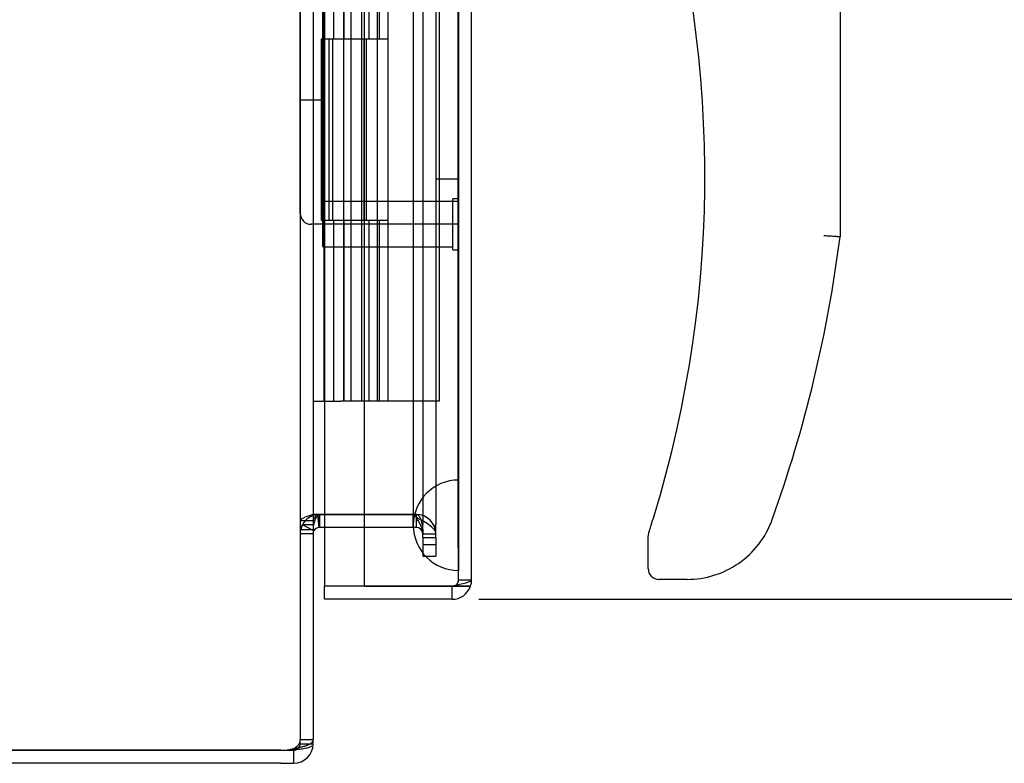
# Model space of a CAD drawing. Header units: inches. Extents: x 1 to 240, y -1 to 159.
# Tile 14 of 103: x 22.57 to 28.01, y 68.04 to 72.15. Entities that reach past the tile are written whole.
import ezdxf
from ezdxf.enums import TextEntityAlignment as Align
from ezdxf.lldxf.tags import DXFTag

# ---------------------------------------------------------------- set-up
doc = ezdxf.new("R2010")
doc.units = ezdxf.units.IN
doc.header["$MEASUREMENT"] = 0
for name, color, linetype in [('COM43552', 7, 'Continuous'), ('COM43581', 7, 'Continuous'), ('COM70219', 7, 'Continuous'), ('COM70657-10', 7, 'Continuous'), ('COM70662-26C', 7, 'Continuous'), ('Default', 7, 'Continuous'), ('HAN13060', 7, 'Continuous'), ('HNG10620-26B', 7, 'Continuous'), ('HNG10620-26P', 7, 'Continuous'), ('PKT99', 7, 'Continuous'), ('STD21878', 7, 'Continuous')]:
    doc.layers.add(name, color=color, linetype=linetype)
doc.styles.add('SEACAD_Times_New_Roman', font='times.ttf')
tags = doc.linetypes.add('HIDDEN2', pattern=[0.1875, 0.125, -0.0625]).pattern_tags.tags
tags[6:7] = [DXFTag(74, 4), DXFTag(75, 0), DXFTag(340, '0'), DXFTag(46, 0.0), DXFTag(50, 0.0), DXFTag(44, 0.0), DXFTag(45, 0.0)]
tags[4:5] = [DXFTag(74, 4), DXFTag(75, 0), DXFTag(340, '0'), DXFTag(46, 0.0), DXFTag(50, 0.0), DXFTag(44, 0.0), DXFTag(45, 0.0)]
doc.dimstyles.new('HAMMOND_(STH_-_240x160)', dxfattribs={"dimtxt": 1, "dimasz": 1.25, "dimexe": 0.5, "dimexo": 0.5, "dimgap": 0.25, "dimtad": 0, "dimtih": 1, "dimtoh": 1, "dimzin": 0, "dimdsep": 46, "dimtxsty": 'SEACAD_Times_New_Roman', "dimblk1": '_SE_FILLED', "dimblk2": '_SE_FILLED', "dimsah": 1, "dimcen": 0.5, "dimadec": 0, "dimazin": 0, "dimtfac": 0.8, "dimtofl": 0, "dimtmove": 0, "dimatfit": 3, "dimfxl": 1, "dimtolj": 1, "dimtzin": 0, "dimarcsym": 0})

# ---------------------------------------------------------------- blocks, each defined once
blk = doc.blocks.new('SE5')
at = {"layer": 'COM43552', "color": 7, "linetype": 'HIDDEN2'}
for p, q in [((24.1207, 97.9067), (24.1207, 68.1693)), ((24.7987, 96.7191), (24.7987, 69.3569)), ((24.8707, 96.7191), (24.8707, 69.3569)), ((24.2185, 69.4126), (24.2194, 69.4131)), ((24.2253, 69.4126), (24.2185, 69.4126)), ((24.2194, 69.4126), (24.2185, 69.4125)), ((24.2256, 69.4131), (24.2194, 69.4131)), ((24.2287, 69.341), (24.2287, 69.413)), ((24.4738, 69.4131), (24.7627, 69.4131)), ((24.7627, 69.413), (24.4738, 69.413)), ((24.7457, 69.341), (24.7457, 69.413)), ((24.7627, 69.341), (24.7627, 69.413)), ((24.1968, 69.3548), (24.1328, 69.3548)), ((24.1927, 69.3237), (24.1328, 69.3547)), ((24.7627, 69.341), (24.4738, 69.341)), ((24.7987, 69.2849), (24.7987, 69.3569)), ((24.8707, 69.2849), (24.8707, 69.3569)), ((24.1927, 69.3271), (24.1207, 69.3271)), ((24.1927, 69.305), (24.1207, 69.305)), ((24.7987, 69.3051), (24.8707, 69.3051)), ((24.7987, 69.305), (24.8707, 69.305)), ((24.7987, 69.2849), (24.7987, 69.183)), ((24.7987, 69.2849), (24.8707, 69.2849)), ((24.8707, 69.2849), (24.8707, 69.183)), ((24.7987, 69.183), (24.8707, 69.183)), ((24.1207, 68.1693), (24.1927, 68.1693)), ((24.1207, 68.1612), (24.1207, 68.1693)), ((24.1207, 68.146), (24.1207, 68.1612)), ((24.1207, 68.146), (24.1739, 68.146)), ((24.1927, 68.1612), (24.1927, 68.1693))]:
    blk.add_line(p, q, dxfattribs=at)
at = {"layer": 'COM43552', "color": 7, "linetype": 'Continuous'}
for p, q in [((24.1927, 97.9067), (24.1927, 68.1693)), ((24.2253, 69.3408), (24.2185, 69.4125)), ((24.2256, 69.3409), (24.2194, 69.4126)), ((24.2253, 69.4126), (24.2256, 69.4131)), ((24.2256, 69.4131), (24.2287, 69.4131)), ((24.2287, 69.4131), (24.4738, 69.4131)), ((24.4738, 69.413), (24.2287, 69.413)), ((24.4738, 69.341), (24.2287, 69.341)), ((24.1968, 69.3216), (24.1927, 69.3237)), ((24.2256, 69.3409), (24.2253, 69.3408)), ((24.1739, 68.146), (24.1927, 68.146)), ((24.1927, 68.146), (24.1927, 68.1612)), ((14.3007, 68.1101), (24.0142, 68.1101)), ((24.0142, 68.11), (14.3007, 68.11)), ((24.0142, 68.11), (24.0847, 68.11)), ((24.0847, 68.11), (24.0847, 68.038)), ((24.0142, 68.038), (14.3007, 68.038)), ((24.0142, 68.038), (24.0847, 68.038))]:
    blk.add_line(p, q, dxfattribs=at)
at = {"layer": 'COM43552', "color": 7, "linetype": 'HIDDEN2'}
for centre, radius, start, end in [((24.2287, 69.3051), 0.108, 95.4233, 152.5954), ((24.2287, 69.305), 0.108, 95.4346, 152.5959), ((24.2287, 69.305), 0.108, 91.7312, 94.9451), ((24.7627, 69.3051), 0.108, 0.0178, 89.9966), ((24.7627, 69.305), 0.108, 0.0114, 90), ((24.1639, 69.3247), 0.0433, 135.9131, 176.8385), ((24.2291, 69.3049), 0.1083, 152.6392, 179.9567), ((24.7627, 69.305), 0.036, 0.0172, 90), ((24.0847, 68.146), 0.036, 325.0611, 0)]:
    blk.add_arc(centre, radius, start, end, dxfattribs=at)
at = {"layer": 'COM43552', "color": 7, "linetype": 'Continuous'}
for centre, radius, start, end in [((24.2287, 69.305), 0.108, 90, 91.7312), ((24.2287, 69.305), 0.036, 90, 94.9451), ((24.2287, 69.305), 0.036, 95.4346, 152.5959), ((24.0847, 68.146), 0.108, 270, 360), ((24.0142, 68.3601), 0.25, 270, 286.3924), ((24.0847, 68.146), 0.036, 270, 325.0611)]:
    blk.add_arc(centre, radius, start, end, dxfattribs=at)
for points, knots in [([(24.1968, 69.3548), (24.1973, 69.3578), (24.1981, 69.3622), (24.1998, 69.3696), (24.2013, 69.3753), (24.2035, 69.3824), (24.2055, 69.3878), (24.2083, 69.3943), (24.2109, 69.3993), (24.2147, 69.4048), (24.2181, 69.4086), (24.2216, 69.4111), (24.2237, 69.4121), (24.2248, 69.4124), (24.2253, 69.4126)], [0, 0, 0, 0, 0.137044, 0.205097, 0.339959, 0.406622, 0.537833, 0.602098, 0.726778, 0.786613, 0.898971, 0.950885, 0.97576, 1, 1, 1, 1]), ([(24.0847, 68.1203), (24.0869, 68.1206), (24.0914, 68.1213), (24.0979, 68.1225), (24.1044, 68.1236), (24.1108, 68.1249), (24.1171, 68.1262), (24.1232, 68.1275), (24.1291, 68.1289), (24.1349, 68.1303), (24.1404, 68.1318), (24.1457, 68.1334), (24.1508, 68.135), (24.1556, 68.1366), (24.1602, 68.1383), (24.1679, 68.1414), (24.1775, 68.1463), (24.1855, 68.1526), (24.19, 68.1585), (24.1923, 68.1637), (24.1926, 68.1675), (24.1927, 68.1693)], [0, 0, 0, 0, 0.037972, 0.075822, 0.113545, 0.151136, 0.18859, 0.2259, 0.263061, 0.300068, 0.336915, 0.373599, 0.410113, 0.446452, 0.482612, 0.518588, 0.642813, 0.764547, 0.844286, 0.922785, 1, 1, 1, 1])]:
    blk.add_open_spline(points, degree=3, knots=knots, dxfattribs=at)
at = {"layer": 'COM43552', "color": 7, "linetype": 'HIDDEN2'}
for points, knots in [([(24.7627, 69.4131), (24.7637, 69.413), (24.7656, 69.4128), (24.7684, 69.4119), (24.771, 69.4103), (24.7735, 69.4083), (24.7758, 69.4059), (24.7786, 69.4022), (24.7817, 69.3971), (24.7849, 69.3905), (24.7885, 69.381), (24.7914, 69.371), (24.7942, 69.3583), (24.7959, 69.3478), (24.7974, 69.3346), (24.7982, 69.3239), (24.7987, 69.3132), (24.7987, 69.3078), (24.7987, 69.3051)], [0, 0, 0, 0, 0.022754, 0.045984, 0.070591, 0.096461, 0.123511, 0.151659, 0.210448, 0.271762, 0.334819, 0.464273, 0.530139, 0.663249, 0.730292, 0.864945, 0.932449, 1, 1, 1, 1]), ([(24.0847, 68.1203), (24.0899, 68.1227), (24.095, 68.1256), (24.1041, 68.1322), (24.1081, 68.1359), (24.1145, 68.1442), (24.1169, 68.1487), (24.12, 68.1584), (24.1207, 68.1637), (24.1207, 68.1693)], [0, 0, 0, 0, 0.25, 0.25, 0.5, 0.5, 0.75, 0.75, 1, 1, 1, 1])]:
    blk.add_open_spline(points, degree=3, knots=knots, dxfattribs=at)
at = {"layer": 'COM43581', "color": 7, "linetype": 'HIDDEN2'}
for p, q in [((24.2287, 69.413), (24.1975, 69.413)), ((24.7457, 69.413), (24.7627, 69.396)), ((24.1927, 69.377), (24.1207, 69.377)), ((24.7987, 69.2466), (24.8707, 69.2466)), ((24.1207, 68.1447), (24.1207, 68.146)), ((24.1207, 68.1447), (24.1927, 68.1447))]:
    blk.add_line(p, q, dxfattribs=at)
at = {"layer": 'COM43581', "color": 7, "linetype": 'Continuous'}
blk.add_line((24.1927, 68.1447), (24.1927, 68.146), dxfattribs=at)
blk.add_arc((24.0467, 68.36), 0.25, 270, 278.7428, dxfattribs=at)
at = {"layer": 'COM43581', "color": 7, "linetype": 'HIDDEN2'}
for points, knots in [([(24.1975, 69.413), (24.1865, 69.41), (24.176, 69.407), (24.1572, 69.401), (24.1489, 69.398), (24.1352, 69.392), (24.1298, 69.389), (24.1226, 69.383), (24.1207, 69.38), (24.1207, 69.377)], [0, 0, 0, 0, 0.25, 0.25, 0.5, 0.5, 0.75, 0.75, 1, 1, 1, 1]), ([(24.2183, 69.413), (24.211, 69.407), (24.2044, 69.401), (24.1952, 69.389), (24.1927, 69.383), (24.1927, 69.377)], [0, 0, 0, 0, 0.5, 0.5, 1, 1, 1, 1]), ([(24.8707, 69.305), (24.8707, 69.3126), (24.8679, 69.3202), (24.8571, 69.3353), (24.8491, 69.3429), (24.8291, 69.3581), (24.8171, 69.3657), (24.791, 69.3808), (24.7769, 69.3884), (24.7627, 69.396)], [0, 0, 0, 0, 0.25, 0.25, 0.5, 0.5, 0.75, 0.75, 1, 1, 1, 1]), ([(24.7987, 69.305), (24.7987, 69.3202), (24.7948, 69.3353), (24.7815, 69.3657), (24.7721, 69.3808), (24.7627, 69.396)], [0, 0, 0, 0, 0.5, 0.5, 1, 1, 1, 1]), ([(24.1018, 68.1145), (24.1075, 68.1151), (24.1131, 68.1157), (24.1292, 68.1179), (24.1394, 68.1195), (24.1573, 68.1232), (24.1652, 68.1253), (24.1781, 68.1299), (24.1831, 68.1324), (24.1866, 68.1352)], [0.1245934, 0.1245934, 0.1245934, 0.1245934, 0.25, 0.25, 0.5, 0.5, 0.75, 0.75, 1, 1, 1, 1]), ([(24.1106, 68.1247), (24.1117, 68.1256), (24.1139, 68.1277), (24.1167, 68.1312), (24.118, 68.1338), (24.1187, 68.1352)], [0.6260529, 0.6260529, 0.6260529, 0.6260529, 0.7384221, 0.8680645, 1, 1, 1, 1])]:
    blk.add_open_spline(points, degree=3, knots=knots, dxfattribs=at)
at = {"layer": 'COM43581', "color": 7, "linetype": 'Continuous'}
blk.add_open_spline([(24.0847, 68.1129), (24.0858, 68.1132), (24.088, 68.1137), (24.0913, 68.1147), (24.0944, 68.1158), (24.0975, 68.117), (24.1005, 68.1184), (24.1033, 68.1198), (24.1066, 68.1217), (24.109, 68.1234), (24.1104, 68.1246), (24.1106, 68.1247)], degree=3, knots=[0, 0, 0, 0, 0.0680185, 0.1364156, 0.2052333, 0.274512, 0.3442906, 0.4146058, 0.4854929, 0.6109469, 0.6260529, 0.6260529, 0.6260529, 0.6260529], dxfattribs=at)
blk.add_open_spline([(24.0847, 68.1129), (24.0905, 68.1134), (24.0962, 68.1139), (24.1018, 68.1145)], degree=3, dxfattribs=at)
at = {"layer": 'COM70219', "color": 7, "linetype": 'HIDDEN2'}
for p, q in [((24.7458, 96.473), (24.7458, 69.603)), ((24.9918, 96.473), (24.9918, 69.603)), ((24.9938, 96.473), (24.9938, 69.603)), ((24.9948, 96.473), (24.9948, 69.603)), ((24.7458, 69.603), (24.7458, 69.353)), ((24.9918, 69.603), (24.9918, 69.353)), ((24.9938, 69.602), (24.9918, 69.353)), ((24.9938, 69.603), (24.9938, 69.104)), ((24.9948, 69.602), (24.9938, 69.602)), ((24.9948, 69.603), (24.9948, 69.104)), ((24.9918, 69.353), (24.9938, 69.104)), ((24.9938, 69.104), (24.9948, 69.104))]:
    blk.add_line(p, q, dxfattribs=at)
blk.add_arc((24.9958, 69.353), 0.25, 90, 270, dxfattribs=at)
at = {"layer": 'COM70657-10', "color": 7, "linetype": 'HIDDEN2'}
for p, q in [((24.9958, 69.052), (24.9958, 97.024)), ((24.2558, 96.735), (24.2558, 69.341)), ((24.4738, 96.038), (24.4738, 70.038)), ((24.9598, 69.0161), (24.4738, 69.0161)), ((24.9598, 68.944), (24.9598, 69.016)), ((24.9958, 69.052), (25.0678, 69.052))]:
    blk.add_line(p, q, dxfattribs=at)
at = {"layer": 'COM70657-10', "color": 7, "linetype": 'Continuous'}
for p, q in [((25.0678, 69.052), (25.0678, 97.024)), ((24.4738, 70.038), (24.4738, 69.0161)), ((24.2558, 69.341), (24.2558, 69.0161)), ((24.4738, 69.0161), (24.2558, 69.0161)), ((24.2558, 68.944), (24.2558, 69.016)), ((24.9598, 69.016), (24.2558, 69.016)), ((24.4738, 69.0161), (24.9598, 69.0161)), ((24.9598, 69.0161), (25.0617, 69.0161)), ((25.0617, 69.016), (24.9598, 69.016)), ((24.9598, 68.944), (24.2558, 68.944))]:
    blk.add_line(p, q, dxfattribs=at)
at = {"layer": 'COM70657-10', "color": 7, "linetype": 'HIDDEN2'}
blk.add_arc((24.9598, 69.052), 0.036, 270, 0, dxfattribs=at)
at = {"layer": 'COM70657-10', "color": 7, "linetype": 'Continuous'}
for start, end in [(270, 340.5288), (340.5288, 0)]:
    blk.add_arc((24.9598, 69.052), 0.108, start, end, dxfattribs=at)
at = {"layer": 'COM70657-10', "color": 7, "linetype": 'HIDDEN2'}
blk.add_ellipse((24.9598, 69.052), major_axis=(-0.036, 0), ratio=0.997813, start_param=1.570796, end_param=3.141593, dxfattribs=at)
at = {"layer": 'COM70657-10', "color": 7, "linetype": 'Continuous'}
blk.add_ellipse((24.9598, 69.052), major_axis=(-0.108, 0), ratio=0.997813, start_param=2.801756, end_param=3.141593, dxfattribs=at)
at = {"layer": 'COM70657-10', "color": 7, "linetype": 'HIDDEN2'}
blk.add_open_spline([(25.0678, 69.052), (25.0678, 69.049), (25.065, 69.046), (25.0542, 69.04), (25.0462, 69.037), (25.0262, 69.0311), (25.0142, 69.0281), (24.9881, 69.0221), (24.974, 69.0191), (24.9598, 69.0161)], degree=3, knots=[0, 0, 0, 0, 0.25, 0.25, 0.5, 0.5, 0.75, 0.75, 1, 1, 1, 1], dxfattribs=at)
at = {"layer": 'COM70662-26C', "color": 7, "linetype": 'HIDDEN2'}
for p, q in [((24.4, 96.038), (24.4, 70.038)), ((24.46, 96.038), (24.46, 70.038)), ((24.8878, 96.038), (24.8878, 70.038)), ((24.5017, 72.038), (24.5017, 73.038)), ((24.5594, 72.038), (24.5594, 73.038)), ((24.3602, 72.038), (24.3602, 71.038)), ((24.4732, 72.038), (24.4732, 71.038)), ((24.4855, 72.038), (24.4855, 71.038)), ((24.5477, 71.038), (24.5477, 72.038)), ((24.5017, 70.038), (24.5017, 71.038)), ((24.5594, 70.038), (24.5594, 71.038)), ((24.8878, 70.038), (24.6077, 70.038))]:
    blk.add_line(p, q, dxfattribs=at)
at = {"layer": 'COM70662-26C', "color": 7, "linetype": 'Continuous'}
for p, q in [((24.3002, 72.038), (24.3002, 71.038)), ((24.6077, 72.038), (24.3453, 72.038)), ((24.6077, 71.038), (24.6077, 72.038)), ((24.3453, 71.038), (24.6077, 71.038))]:
    blk.add_line(p, q, dxfattribs=at)
at = {"layer": 'HAN13060', "color": 7, "linetype": 'Continuous'}
for p, q in [((27.1028, 73.6181), (27.1028, 70.9462)), ((26.0428, 69.114), (26.0428, 69.2921)), ((26.5414, 69.1422), (26.5402, 69.144)), ((26.2578, 69.054), (26.1028, 69.054))]:
    blk.add_line(p, q, dxfattribs=at)
for centre, radius, start, end in [((19.939, 71.2824), 6.4172, 342.98984, 17.89499), ((19.7626, 71.8815), 7.3996, 340.28545, 352.73905), ((26.2578, 69.554), 0.5, 304.5623, 340.2854), ((26.1028, 69.2921), 0.06, 162.105, 180), ((26.2578, 69.554), 0.5, 270, 304.5623), ((26.1028, 69.114), 0.06, 180, 270)]:
    blk.add_arc(centre, radius, start, end, dxfattribs=at)
for points, knots in [([(27.1028, 70.9462), (27.1028, 70.9462), (27.1023, 70.9463), (27.1, 70.9464), (27.0982, 70.9465), (27.0937, 70.9468), (27.091, 70.947), (27.0844, 70.9474), (27.0806, 70.9476), (27.0682, 70.9484), (27.0581, 70.9491), (27.0419, 70.9501), (27.0363, 70.9505), (27.0246, 70.9512), (27.0187, 70.9516), (27.0128, 70.952)], [0, 0, 0, 0, 0.125, 0.125, 0.25, 0.25, 0.375, 0.375, 0.5, 0.5, 0.75, 0.75, 0.875, 0.875, 1, 1, 1, 1]), ([(26.0457, 69.3106), (26.0457, 69.3106), (26.046, 69.3114), (26.0468, 69.314), (26.0474, 69.3156), (26.049, 69.3208), (26.0503, 69.3247), (26.0541, 69.3367), (26.0568, 69.3452), (26.0648, 69.3706), (26.0702, 69.3878), (26.0755, 69.4051)], [0, 0, 0, 0, 0.0625, 0.0625, 0.125, 0.125, 0.25, 0.25, 0.5, 0.5, 1, 1, 1, 1])]:
    blk.add_open_spline(points, degree=3, knots=knots, dxfattribs=at)
at = {"layer": 'HNG10620-26B', "color": 7, "linetype": 'HIDDEN2'}
for p, q in [((24.2527, 70.038), (24.2527, 96.038)), ((24.3071, 72.038), (24.3071, 73.038)), ((24.3644, 72.038), (24.3644, 73.038)), ((24.5477, 72.038), (24.5477, 73.038)), ((24.3071, 70.038), (24.3071, 71.038)), ((24.3644, 70.038), (24.3644, 71.038)), ((24.5477, 70.038), (24.5477, 71.038))]:
    blk.add_line(p, q, dxfattribs=at)
at = {"layer": 'HNG10620-26B', "color": 7, "linetype": 'Continuous'}
for p, q in [((24.6077, 72.038), (24.6077, 73.038)), ((24.3453, 72.038), (24.2365, 72.038)), ((24.2365, 72.038), (24.2365, 71.038)), ((24.279, 72.038), (24.279, 71.038)), ((24.6077, 72.038), (24.3453, 72.038)), ((24.2365, 71.038), (24.3453, 71.038)), ((24.3453, 71.038), (24.6077, 71.038)), ((24.6077, 70.038), (24.6077, 71.038)), ((24.1927, 70.038), (24.2188, 70.038)), ((24.2188, 70.038), (24.3453, 70.038)), ((24.6077, 70.038), (24.3453, 70.038))]:
    blk.add_line(p, q, dxfattribs=at)
at = {"layer": 'HNG10620-26P', "color": 7, "linetype": 'HIDDEN2'}
for p, q in [((24.3602, 95.5991), (24.3602, 70.038)), ((24.5477, 70.038), (24.5477, 95.5991))]:
    blk.add_line(p, q, dxfattribs=at)
at = {"layer": 'PKT99', "color": 7, "linetype": 'HIDDEN2'}
for p, q in [((24.1208, 71.076), (24.1208, 76.96)), ((24.2458, 71.141), (24.2458, 76.96)), ((24.8708, 76.46), (24.8708, 71.766)), ((24.8708, 71.766), (24.8708, 71.266)), ((24.2458, 71.701), (24.1208, 71.701)), ((24.8708, 71.266), (24.9958, 71.266)), ((24.9958, 71.141), (24.9646, 71.141)), ((24.9958, 71.016), (24.1808, 71.016))]:
    blk.add_line(p, q, dxfattribs=at)
blk.add_arc((24.1808, 71.076), 0.06, 180, 270, dxfattribs=at)
at = {"layer": 'STD21878', "color": 7, "linetype": 'HIDDEN2'}
for p, q in [((24.2458, 70.891), (24.2458, 71.141)), ((24.9646, 71.141), (24.2458, 71.141)), ((24.9646, 70.8755), (24.9646, 71.1565)), ((24.9958, 71.1565), (24.9646, 71.1565)), ((24.2458, 70.891), (24.9646, 70.891)), ((24.9646, 70.8755), (24.9958, 70.8755))]:
    blk.add_line(p, q, dxfattribs=at)
blk = doc.blocks.new('DMBLK2871')
at = {"layer": 'Default', "linetype": 'Continuous'}
for points in [[(31.9246, 95.882), (31.7163, 97.132), (31.508, 95.882)], [(31.9246, 70.194), (31.508, 70.194), (31.7163, 68.944)]]:
    blk.add_hatch(color=7, dxfattribs=at).paths.add_polyline_path(points)
at = {"layer": 'Default', "color": 7, "linetype": 'Continuous'}
for p, q in [((25.4598, 97.132), (32.2163, 97.132)), ((31.7163, 97.132), (31.7163, 83.888)), ((31.7163, 81.038), (31.7163, 68.944)), ((25.1078, 68.944), (32.2163, 68.944))]:
    blk.add_line(p, q, dxfattribs=at)
at = {"layer": 'Default', "color": 7, "linetype": 'Continuous', "style": 'SEACAD_Times_New_Roman'}
for s, p in [('28.19', (30.0101, 83.538)), ('DOOR', (29.6191, 82.038))]:
    blk.add_text(s, height=1, dxfattribs=at).set_placement(p, align=Align.TOP_LEFT)
blk = doc.blocks.new('_SE_FILLED')
at = {"color": 0}
blk.add_line((0, 0), (-1, 0), dxfattribs=at)
blk.add_solid([(0, 0), (-1, -0.1665), (-1, 0.1665), (0, 0)], dxfattribs=at)

msp = doc.modelspace()

# ---------------------------------------------------------------- block references
at = {"layer": 'Default'}
msp.add_blockref('SE5', (0, 0), dxfattribs=at)

# ---------------------------------------------------------------- dimensions: what is measured, and where the dimension line sits
at = {"layer": 'Default', "color": 7, "linetype": 'Continuous'}
dim = msp.add_linear_dim(base=(31.7163, 68.944), p1=(24.2558, 97.132), p2=(24.6078, 68.944), angle=90, text='\\A1;<>\\PDOOR', dimstyle='HAMMOND_(STH_-_240x160)', dxfattribs=at)
dim.commit()
dim.dimension.update_dxf_attribs({"geometry": 'DMBLK2871', "text_midpoint": (31.7163, 83.038), "dimtype": 160})

doc.saveas('drawing.dxf')
